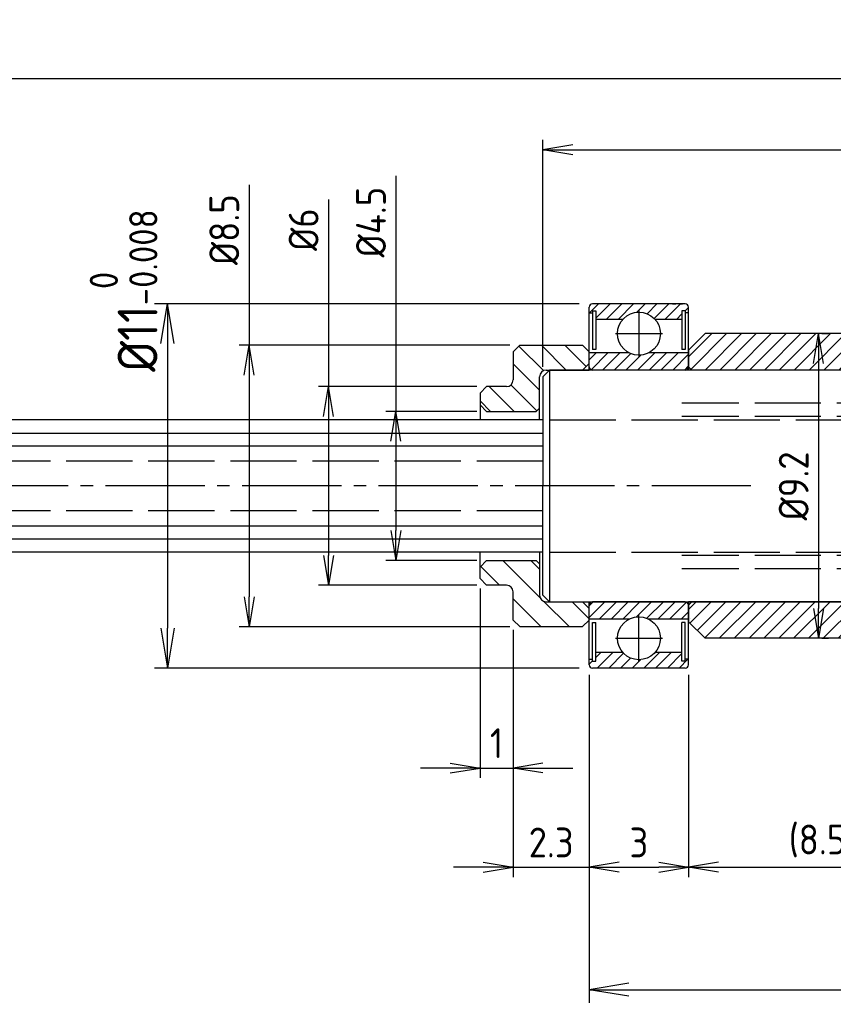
# Model space of a CAD drawing. Header units: millimetres. Extents: x -127 to -1, y 374 to 430.
# Tile 2 of 4: x -100 to -75, y 400 to 430. Entities that reach past the tile are written whole.
import ezdxf

# ---------------------------------------------------------------- set-up
doc = ezdxf.new("R2010")
doc.units = ezdxf.units.MM
for name, pattern in [('AM_ISO08W050', [18, 12, -1.5, 3, -1.5]), ('AM_ISO08W050x2', [9, 6, -0.75, 1.5, -0.75]), ('CNS_SOLID', [0]), ('GEN3A', [3.1, 2.5, -0.6]), ('GEN7A', [6.875, 5, -0.625, 0.625, -0.625])]:
    doc.linetypes.add(name, pattern=pattern)
for name, color, linetype in [('1', 7, 'Continuous'), ('1N', 9, 'Continuous'), ('2', 40, 'Continuous'), ('3A', 6, 'GEN3A'), ('5', 3, 'Continuous'), ('7A', 4, 'GEN7A'), ('8', 1, 'Continuous'), ('9', 253, 'Continuous'), ('KLIN', 1, 'Continuous'), ('RAHM5', 7, 'Continuous')]:
    doc.layers.add(name, color=color, linetype=linetype)
doc.layers.add('AM_7', color=4, linetype='AM_ISO08W050', lineweight=25)
doc.layers.add('vis', color=7, linetype='CNS_SOLID', lineweight=30)
doc.styles.get("Standard").update_dxf_attribs({"font": 'ISOCP.SHX', "bigfont": 'EXTFONT.SHX'})
doc.dimstyles.new('AM_ISO$0', dxfattribs={"dimscale": 0.3, "dimtxt": 3, "dimasz": 3, "dimexe": 1, "dimexo": 1, "dimgap": 1, "dimtad": 1, "dimdec": 3, "dimdsep": 46, "dimtxsty": 'STANDARD', "dimblk": 'OPEN', "dimcen": 0, "dimclrd": 3, "dimclre": 3, "dimclrt": 2, "dimazin": 2, "dimtp": 0.1, "dimtm": 0.1, "dimtfac": 0.71, "dimtdec": 3, "dimtmove": 1, "dimatfit": 3, "dimldrblk": 'OPEN', "dimfxl": 1, "dimlwd": -1, "dimlwe": -1, "dimarcsym": 1})
pattern_1 = [(45, (-137.71346, 359.93622), (-0.1767767, 0.1767767), [])]

# ---------------------------------------------------------------- blocks, each defined once
blk = doc.blocks.new('_Open')
at = {"color": 0, "linetype": 'ByBlock', "lineweight": -2}
for p, q in [((-1, 0.167), (0, 0)), ((-1, -0.167), (0, 0)), ((0, 0), (-1, 0))]:
    blk.add_line(p, q, dxfattribs=at)
blk = doc.blocks.new('*D522')
at = {"layer": '5', "color": 3, "transparency": 16777216}
for p, q in [((-82.296, 410.442), (-82.296, 404.324)), ((-79.296, 410.442), (-79.296, 404.324)), ((-81.396, 404.624), (-80.196, 404.624))]:
    blk.add_line(p, q, dxfattribs=at)
at = {"layer": 'DEFPOINTS', "color": 0, "transparency": 16777216}
for p in [(-82.296, 410.742), (-79.296, 410.742), (-79.296, 404.624)]:
    blk.add_point(p, dxfattribs=at)
at = {"layer": '5', "color": 3, "transparency": 16777216, "xscale": 0.9, "yscale": 0.9, "zscale": 0.9, "rotation": 180}
blk.add_blockref('_Open', (-82.296, 404.624), dxfattribs=at)
at = {"layer": '5', "color": 3, "transparency": 16777216, "xscale": 0.9, "yscale": 0.9, "zscale": 0.9}
blk.add_blockref('_Open', (-79.296, 404.624), dxfattribs=at)
at = {"layer": '5', "color": 2, "transparency": 16777216, "insert": (-80.796, 405.374), "char_height": 0.9, "attachment_point": 5}
blk.add_mtext('3', dxfattribs=at)
blk = doc.blocks.new('*D524')
at = {"layer": '5', "color": 3, "transparency": 16777216}
for p, q in [((-82.296, 410.342), (-82.296, 400.528)), ((-60.096, 410.342), (-60.096, 400.528)), ((-81.096, 400.928), (-61.296, 400.928))]:
    blk.add_line(p, q, dxfattribs=at)
at = {"layer": 'DEFPOINTS', "color": 0, "transparency": 16777216}
for p in [(-82.296, 410.742), (-60.096, 410.742), (-60.096, 400.928)]:
    blk.add_point(p, dxfattribs=at)
at = {"layer": '5', "color": 3, "transparency": 16777216, "xscale": 1.2, "yscale": 1.2, "zscale": 1.2, "rotation": 180}
blk.add_blockref('_Open', (-82.296, 400.928), dxfattribs=at)
at = {"layer": '5', "color": 3, "transparency": 16777216, "xscale": 1.2, "yscale": 1.2, "zscale": 1.2}
blk.add_blockref('_Open', (-60.096, 400.928), dxfattribs=at)
at = {"layer": '5', "color": 2, "transparency": 16777216, "insert": (-71.266, 402.276), "char_height": 1.2, "attachment_point": 5}
blk.add_mtext('22.2{}{\\H0.71x;\\C3;\\S 0^ -0.05;}', dxfattribs=at)
blk = doc.blocks.new('*D519')
at = {"layer": '5', "color": 3, "transparency": 16777216}
for p, q in [((-84.596, 411.792), (-84.596, 404.324)), ((-82.296, 410.442), (-82.296, 404.324)), ((-85.496, 404.624), (-86.396, 404.624)), ((-84.596, 404.624), (-82.296, 404.624)), ((-81.396, 404.624), (-80.496, 404.624))]:
    blk.add_line(p, q, dxfattribs=at)
at = {"layer": 'DEFPOINTS', "color": 0, "transparency": 16777216}
for p in [(-84.596, 412.092), (-82.296, 410.742), (-82.296, 404.624)]:
    blk.add_point(p, dxfattribs=at)
at = {"layer": '5', "color": 3, "transparency": 16777216, "xscale": 0.9, "yscale": 0.9, "zscale": 0.9}
blk.add_blockref('_Open', (-84.596, 404.624), dxfattribs=at)
at = {"layer": '5', "color": 3, "transparency": 16777216, "xscale": 0.9, "yscale": 0.9, "zscale": 0.9, "rotation": 180}
blk.add_blockref('_Open', (-82.296, 404.624), dxfattribs=at)
at = {"layer": '5', "color": 2, "transparency": 16777216, "insert": (-83.446, 405.374), "char_height": 0.9, "attachment_point": 5}
blk.add_mtext('2.3', dxfattribs=at)
blk = doc.blocks.new('*D520')
at = {"layer": '5', "color": 3, "transparency": 16777216}
for p, q in [((-85.596, 413.042), (-85.596, 407.323)), ((-84.596, 411.792), (-84.596, 407.323)), ((-86.496, 407.623), (-87.396, 407.623)), ((-85.596, 407.623), (-84.596, 407.623)), ((-83.696, 407.623), (-82.796, 407.623))]:
    blk.add_line(p, q, dxfattribs=at)
at = {"layer": 'DEFPOINTS', "color": 0, "transparency": 16777216}
for p in [(-85.596, 413.342), (-84.596, 412.092), (-84.596, 407.623)]:
    blk.add_point(p, dxfattribs=at)
at = {"layer": '5', "color": 3, "transparency": 16777216, "xscale": 0.9, "yscale": 0.9, "zscale": 0.9}
blk.add_blockref('_Open', (-85.596, 407.623), dxfattribs=at)
at = {"layer": '5', "color": 3, "transparency": 16777216, "xscale": 0.9, "yscale": 0.9, "zscale": 0.9, "rotation": 180}
blk.add_blockref('_Open', (-84.596, 407.623), dxfattribs=at)
at = {"layer": '5', "color": 2, "transparency": 16777216, "insert": (-85.096, 408.373), "char_height": 0.9, "attachment_point": 5}
blk.add_mtext('1', dxfattribs=at)
blk = doc.blocks.new('*D533')
at = {"layer": '5', "color": 3, "transparency": 16777216}
for p, q in [((-79.296, 410.442), (-79.296, 404.324)), ((-70.796, 410.642), (-70.796, 404.324)), ((-78.396, 404.624), (-71.696, 404.624))]:
    blk.add_line(p, q, dxfattribs=at)
at = {"layer": 'DEFPOINTS', "color": 0, "transparency": 16777216}
for p in [(-79.296, 410.742), (-70.796, 410.942), (-70.796, 404.624)]:
    blk.add_point(p, dxfattribs=at)
at = {"layer": '5', "color": 3, "transparency": 16777216, "xscale": 0.9, "yscale": 0.9, "zscale": 0.9, "rotation": 180}
blk.add_blockref('_Open', (-79.296, 404.624), dxfattribs=at)
at = {"layer": '5', "color": 3, "transparency": 16777216, "xscale": 0.9, "yscale": 0.9, "zscale": 0.9}
blk.add_blockref('_Open', (-70.796, 404.624), dxfattribs=at)
at = {"layer": '5', "color": 2, "transparency": 16777216, "insert": (-75.25, 405.419), "char_height": 0.9, "attachment_point": 5}
blk.add_mtext('(8.5)', dxfattribs=at)
blk = doc.blocks.new('*D534')
at = {"layer": '5', "color": 3, "transparency": 16777216}
for p, q in [((-83.696, 419.742), (-83.696, 426.597)), ((-58.696, 419.742), (-58.696, 426.597)), ((-82.796, 426.297), (-59.596, 426.297))]:
    blk.add_line(p, q, dxfattribs=at)
at = {"layer": 'DEFPOINTS', "color": 0, "transparency": 16777216}
for p in [(-58.696, 426.297), (-83.696, 419.442), (-58.696, 419.442)]:
    blk.add_point(p, dxfattribs=at)
at = {"layer": '5', "color": 3, "transparency": 16777216, "xscale": 0.9, "yscale": 0.9, "zscale": 0.9, "rotation": 180}
blk.add_blockref('_Open', (-83.696, 426.297), dxfattribs=at)
at = {"layer": '5', "color": 3, "transparency": 16777216, "xscale": 0.9, "yscale": 0.9, "zscale": 0.9}
blk.add_blockref('_Open', (-58.696, 426.297), dxfattribs=at)
at = {"layer": '5', "color": 2, "transparency": 16777216, "insert": (-71.092, 427.047), "char_height": 0.9, "attachment_point": 5}
blk.add_mtext('25', dxfattribs=at)
blk = doc.blocks.new('*D540')
at = {"layer": '5', "color": 3, "transparency": 16777216}
for p, q in [((-82.596, 421.642), (-95.433, 421.642)), ((-95.033, 420.442), (-95.033, 411.842)), ((-82.596, 410.642), (-95.433, 410.642))]:
    blk.add_line(p, q, dxfattribs=at)
at = {"layer": 'DEFPOINTS', "color": 0, "transparency": 16777216}
for p in [(-82.196, 421.642), (-95.033, 410.642), (-82.196, 410.642)]:
    blk.add_point(p, dxfattribs=at)
at = {"layer": '5', "color": 3, "transparency": 16777216, "xscale": 1.2, "yscale": 1.2, "zscale": 1.2}
for p, rotation in [((-95.033, 421.642), 90), ((-95.033, 410.642), 270)]:
    blk.add_blockref('_Open', p, dxfattribs=dict(at, rotation=rotation))
at = {"layer": '5', "color": 2, "transparency": 16777216, "insert": (-96.363, 421.383), "char_height": 1.2, "attachment_point": 5, "rotation": 90}
blk.add_mtext('\u3000%%c11{}{\\H0.71x;\\C3;\\S 0^ -0.008;}', dxfattribs=at)
blk = doc.blocks.new('*D541')
at = {"layer": '5', "color": 3, "transparency": 16777216}
for p, q in [((-92.571, 425.237), (-92.571, 420.392)), ((-84.696, 420.392), (-92.871, 420.392)), ((-92.571, 419.492), (-92.571, 412.792)), ((-84.696, 411.892), (-92.871, 411.892))]:
    blk.add_line(p, q, dxfattribs=at)
at = {"layer": 'DEFPOINTS', "color": 0, "transparency": 16777216}
for p in [(-84.396, 420.392), (-92.571, 411.892), (-84.396, 411.892)]:
    blk.add_point(p, dxfattribs=at)
at = {"layer": '5', "color": 3, "transparency": 16777216, "xscale": 0.9, "yscale": 0.9, "zscale": 0.9}
for p, rotation in [((-92.571, 420.392), 90), ((-92.571, 411.892), 270)]:
    blk.add_blockref('_Open', p, dxfattribs=dict(at, rotation=rotation))
at = {"layer": '5', "color": 2, "transparency": 16777216, "insert": (-93.321, 423.884), "char_height": 0.9, "attachment_point": 5, "rotation": 90}
blk.add_mtext('%%c8.5', dxfattribs=at)
blk = doc.blocks.new('*D542')
at = {"layer": '5', "color": 3, "transparency": 16777216}
for p, q in [((-88.138, 425.51), (-88.138, 418.392)), ((-85.696, 418.392), (-88.438, 418.392)), ((-88.138, 417.492), (-88.138, 414.792)), ((-85.696, 413.892), (-88.438, 413.892))]:
    blk.add_line(p, q, dxfattribs=at)
at = {"layer": 'DEFPOINTS', "color": 0, "transparency": 16777216}
for p in [(-85.396, 418.392), (-88.138, 413.892), (-85.396, 413.892)]:
    blk.add_point(p, dxfattribs=at)
at = {"layer": '5', "color": 3, "transparency": 16777216, "xscale": 0.9, "yscale": 0.9, "zscale": 0.9}
for p, rotation in [((-88.138, 418.392), 90), ((-88.138, 413.892), 270)]:
    blk.add_blockref('_Open', p, dxfattribs=dict(at, rotation=rotation))
at = {"layer": '5', "color": 2, "transparency": 16777216, "insert": (-88.888, 424.111), "char_height": 0.9, "attachment_point": 5, "rotation": 90}
blk.add_mtext('%%c4.5', dxfattribs=at)
blk = doc.blocks.new('*D543')
at = {"layer": '5', "color": 3, "transparency": 16777216}
for p, q in [((-90.174, 424.791), (-90.174, 419.142)), ((-85.696, 419.142), (-90.474, 419.142)), ((-90.174, 418.242), (-90.174, 414.042)), ((-85.696, 413.142), (-90.474, 413.142))]:
    blk.add_line(p, q, dxfattribs=at)
at = {"layer": 'DEFPOINTS', "color": 0, "transparency": 16777216}
for p in [(-85.396, 419.142), (-90.174, 413.142), (-85.396, 413.142)]:
    blk.add_point(p, dxfattribs=at)
at = {"layer": '5', "color": 3, "transparency": 16777216, "xscale": 0.9, "yscale": 0.9, "zscale": 0.9}
for p, rotation in [((-90.174, 419.142), 90), ((-90.174, 413.142), 270)]:
    blk.add_blockref('_Open', p, dxfattribs=dict(at, rotation=rotation))
at = {"layer": '5', "color": 2, "transparency": 16777216, "insert": (-90.924, 423.884), "char_height": 0.9, "attachment_point": 5, "rotation": 90}
blk.add_mtext('%%c6', dxfattribs=at)
blk = doc.blocks.new('*D544')
at = {"layer": '5', "color": 3, "transparency": 16777216}
for p, q in [((-124.696, 418.542), (-124.696, 428.837)), ((-24.696, 418.342), (-24.696, 428.837)), ((-25.896, 428.437), (-123.496, 428.437))]:
    blk.add_line(p, q, dxfattribs=at)
at = {"layer": 'DEFPOINTS', "color": 0, "transparency": 16777216}
for p in [(-124.696, 428.437), (-124.696, 418.142), (-24.696, 417.942)]:
    blk.add_point(p, dxfattribs=at)
at = {"layer": '5', "color": 3, "transparency": 16777216, "xscale": 1.2, "yscale": 1.2, "zscale": 1.2, "rotation": 180}
blk.add_blockref('_Open', (-124.696, 428.437), dxfattribs=at)
at = {"layer": '5', "color": 3, "transparency": 16777216, "xscale": 1.2, "yscale": 1.2, "zscale": 1.2}
blk.add_blockref('_Open', (-24.696, 428.437), dxfattribs=at)
at = {"layer": '5', "color": 2, "transparency": 16777216, "insert": (-70.859, 429.437), "char_height": 1.2, "attachment_point": 5}
blk.add_mtext('100', dxfattribs=at)
blk = doc.blocks.new('*D545')
at = {"color": 3, "transparency": 16777216}
for p, q in [((-75.273, 420.742), (-75.069, 420.742)), ((-75.369, 419.842), (-75.369, 412.442)), ((-75.273, 411.542), (-75.069, 411.542))]:
    blk.add_line(p, q, dxfattribs=at)
at = {"layer": 'DEFPOINTS', "color": 0, "transparency": 16777216}
for p in [(-75.573, 420.742), (-75.573, 411.542), (-75.369, 411.542)]:
    blk.add_point(p, dxfattribs=at)
at = {"color": 3, "transparency": 16777216, "xscale": 0.9, "yscale": 0.9, "zscale": 0.9}
for p, rotation in [((-75.369, 420.742), 90), ((-75.369, 411.542), 270)]:
    blk.add_blockref('_Open', p, dxfattribs=dict(at, rotation=rotation))
at = {"color": 2, "transparency": 16777216, "insert": (-76.12, 416.142), "char_height": 0.9, "attachment_point": 5, "rotation": 90}
blk.add_mtext('%%C9.2', dxfattribs=at)

msp = doc.modelspace()

# ---------------------------------------------------------------- hatches: boundary and pattern name
h = msp.add_hatch()
h.set_pattern_fill('ANSI31', color=1, scale=0.1, angle=180, style=0)
h.set_pattern_definition([(225, (-238.00315, 615.60736), (0.2245064, -0.2245064), [])])
h.paths.add_polyline_path([(-79.2959, 412.0423), (-78.7959, 411.5423), (-71.1959, 411.5423), (-71.1959, 412.0623), (-72.1959, 412.0623), (-72.7959, 412.0623), (-72.7959, 412.6423), (-79.1959, 412.6423), (-79.2959, 412.5423)])
h.paths.add_polyline_path([(-71.1959, 411.5423), (-70.7959, 411.5423), (-70.7959, 410.8423), (-70.0959, 410.8423), (-69.7959, 411.1423), (-69.7959, 411.4023), (-69.7959, 412.0623), (-71.1959, 412.0623), (-71.1959, 412.0039)])
h.paths.add_polyline_path([(-79.2959, 420.2423), (-79.2959, 419.7423), (-79.1959, 419.6423), (-72.7959, 419.6423), (-72.7959, 420.2223), (-70.9959, 420.2223), (-69.7959, 420.2223), (-69.7959, 421.1423), (-70.0959, 421.4423), (-70.7959, 421.4423), (-70.7959, 420.7423), (-78.7959, 420.7423)])
at = {"layer": '8'}
h = msp.add_hatch(dxfattribs=at)
h.set_pattern_fill('_U', color=256, scale=0.25, angle=45, style=0, pattern_type=0)
h.set_pattern_definition(pattern_1)
edge = h.paths.add_edge_path()
edge.add_arc((-80.7959, 420.7423), 0.65, 450, 498.58269)
edge.add_line((-81.2833, 421.1723), (-82.0959, 421.1723))
edge.add_line((-82.0959, 421.1723), (-82.0959, 421.4323))
edge.add_line((-82.0959, 421.4323), (-82.1959, 421.4323))
edge.add_line((-82.1959, 421.4323), (-82.1959, 421.3723))
edge.add_line((-82.1959, 421.3723), (-82.2959, 421.3723))
edge.add_line((-82.2959, 421.3723), (-82.2959, 421.5423))
edge.add_arc((-82.1959, 421.5423), 0.1, 450, 540, ccw=False)
edge.add_line((-82.1959, 421.6423), (-80.7959, 421.6423))
edge.add_line((-80.7959, 421.6423), (-80.7959, 421.3923))
h = msp.add_hatch(dxfattribs=at)
h.set_pattern_fill('_U', color=256, scale=0.25, angle=45, style=0, pattern_type=0)
h.set_pattern_definition(pattern_1)
edge = h.paths.add_edge_path()
edge.add_line((-79.2959, 421.5423), (-79.2959, 421.3723))
edge.add_line((-79.2959, 421.3723), (-79.3959, 421.3723))
edge.add_line((-79.3959, 421.3723), (-79.3959, 421.4323))
edge.add_line((-79.3959, 421.4323), (-79.4959, 421.4323))
edge.add_line((-79.4959, 421.4323), (-79.4959, 421.1723))
edge.add_line((-79.4959, 421.1723), (-80.3084, 421.1723))
edge.add_arc((-80.7959, 420.7423), 0.65, 401.41731, 450)
edge.add_line((-80.7959, 421.3923), (-80.7959, 421.6423))
edge.add_line((-80.7959, 421.6423), (-79.3959, 421.6423))
edge.add_arc((-79.3959, 421.5423), 0.1, 360, 450, ccw=False)
h = msp.add_hatch(dxfattribs=at)
h.set_pattern_fill('_U', color=256, scale=0.5, angle=135, style=0, pattern_type=0)
h.set_pattern_definition([(135, (-135.06346, 352.214), (-0.3535534, -0.3535534), [])])
edge = h.paths.add_edge_path()
edge.add_line((-85.3959, 419.1423), (-85.5959, 418.9423))
edge.add_line((-85.5959, 418.9423), (-85.5959, 418.5423))
edge.add_line((-85.5959, 418.5423), (-85.4459, 418.3923))
edge.add_line((-85.4459, 418.3923), (-83.8959, 418.3923))
edge.add_line((-83.8959, 418.3923), (-83.7959, 418.4923))
edge.add_line((-83.7959, 418.4923), (-83.7959, 419.4423))
edge.add_arc((-83.5959, 419.4423), 0.2, 90, 180, ccw=False)
edge.add_line((-83.5959, 419.6423), (-82.4959, 419.6423))
edge.add_line((-82.4959, 419.6423), (-82.2959, 419.8423))
edge.add_line((-82.2959, 419.8423), (-82.2959, 420.1923))
edge.add_line((-82.2959, 420.1923), (-82.4959, 420.3923))
edge.add_line((-82.4959, 420.3923), (-84.3959, 420.3923))
edge.add_line((-84.3959, 420.3923), (-84.5959, 420.1923))
edge.add_line((-84.5959, 420.1923), (-84.5959, 419.3423))
edge.add_arc((-84.7959, 419.3423), 0.2, -90, 0, ccw=False)
edge.add_line((-84.7959, 419.1423), (-85.3959, 419.1423))
h = msp.add_hatch(dxfattribs=at)
h.set_pattern_fill('_U', color=256, scale=0.25, angle=45, style=0, pattern_type=0)
h.set_pattern_definition(pattern_1)
edge = h.paths.add_edge_path()
edge.add_line((-82.2959, 419.7423), (-82.2959, 420.1623))
edge.add_line((-82.2959, 420.1623), (-81.0893, 420.1623))
edge.add_arc((-80.7959, 420.7423), 0.65, 243.16468, 270)
edge.add_line((-80.7959, 420.0923), (-80.7959, 419.6423))
edge.add_line((-80.7959, 419.6423), (-82.1959, 419.6423))
edge.add_arc((-82.1959, 419.7423), 0.1, 180, 270, ccw=False)
h = msp.add_hatch(dxfattribs=at)
h.set_pattern_fill('_U', color=256, scale=0.25, angle=45, style=0, pattern_type=0)
h.set_pattern_definition(pattern_1)
edge = h.paths.add_edge_path()
edge.add_arc((-80.7959, 420.7423), 0.65, 270, 296.83532)
edge.add_line((-80.5024, 420.1623), (-79.2959, 420.1623))
edge.add_line((-79.2959, 420.1623), (-79.2959, 419.7423))
edge.add_arc((-79.3959, 419.7423), 0.1, 270, 360, ccw=False)
edge.add_line((-79.3959, 419.6423), (-80.7959, 419.6423))
edge.add_line((-80.7959, 419.6423), (-80.7959, 420.0923))
h = msp.add_hatch(dxfattribs=at)
h.set_pattern_fill('_U', color=256, scale=0.6, angle=135, style=0, pattern_type=0)
h.set_pattern_definition([(135, (-142.21346, 348.1624), (-0.424264, -0.424264), [])])
edge = h.paths.add_edge_path()
edge.add_line((-85.3959, 413.8923), (-85.5959, 413.6923))
edge.add_line((-85.5959, 413.6923), (-85.5959, 413.3423))
edge.add_line((-85.5959, 413.3423), (-85.3959, 413.1423))
edge.add_line((-85.3959, 413.1423), (-84.7959, 413.1423))
edge.add_arc((-84.7959, 412.9423), 0.2, 0, 90, ccw=False)
edge.add_line((-84.5959, 412.9423), (-84.5959, 412.0923))
edge.add_line((-84.5959, 412.0923), (-84.3959, 411.8923))
edge.add_line((-84.3959, 411.8923), (-82.4959, 411.8923))
edge.add_line((-82.4959, 411.8923), (-82.2959, 412.0923))
edge.add_line((-82.2959, 412.0923), (-82.2959, 412.4423))
edge.add_line((-82.2959, 412.4423), (-82.4959, 412.6423))
edge.add_line((-82.4959, 412.6423), (-83.5959, 412.6423))
edge.add_arc((-83.5959, 412.8423), 0.2, 180, 270, ccw=False)
edge.add_line((-83.7959, 412.8423), (-83.7959, 413.7923))
edge.add_line((-83.7959, 413.7923), (-83.8959, 413.8923))
edge.add_line((-83.8959, 413.8923), (-85.3959, 413.8923))
h = msp.add_hatch(dxfattribs=at)
h.set_pattern_fill('_U', color=256, scale=0.25, angle=45, style=0, pattern_type=0)
h.set_pattern_definition(pattern_1)
edge = h.paths.add_edge_path()
edge.add_arc((-82.1959, 412.5423), 0.1, 450, 540, ccw=False)
edge.add_line((-82.1959, 412.6423), (-80.7959, 412.6423))
edge.add_line((-80.7959, 412.6423), (-80.7959, 412.1923))
edge.add_arc((-80.7959, 411.5423), 0.65, 450, 476.83532)
edge.add_line((-81.0893, 412.1223), (-82.2959, 412.1223))
edge.add_line((-82.2959, 412.1223), (-82.2959, 412.5423))
h = msp.add_hatch(dxfattribs=at)
h.set_pattern_fill('_U', color=256, scale=0.25, angle=45, style=0, pattern_type=0)
h.set_pattern_definition(pattern_1)
edge = h.paths.add_edge_path()
edge.add_line((-80.7959, 412.1923), (-80.7959, 412.6423))
edge.add_line((-80.7959, 412.6423), (-79.3959, 412.6423))
edge.add_arc((-79.3959, 412.5423), 0.1, 360, 450, ccw=False)
edge.add_line((-79.2959, 412.5423), (-79.2959, 412.1223))
edge.add_line((-79.2959, 412.1223), (-80.5024, 412.1223))
edge.add_arc((-80.7959, 411.5423), 0.65, 423.16468, 450)
h = msp.add_hatch(dxfattribs=at)
h.set_pattern_fill('_U', color=256, scale=0.25, angle=45, style=0, pattern_type=0)
h.set_pattern_definition(pattern_1)
edge = h.paths.add_edge_path()
edge.add_line((-82.2959, 410.7423), (-82.2959, 410.9123))
edge.add_line((-82.2959, 410.9123), (-82.1959, 410.9123))
edge.add_line((-82.1959, 410.9123), (-82.1959, 410.8523))
edge.add_line((-82.1959, 410.8523), (-82.0959, 410.8523))
edge.add_line((-82.0959, 410.8523), (-82.0959, 411.1123))
edge.add_line((-82.0959, 411.1123), (-81.2833, 411.1123))
edge.add_arc((-80.7959, 411.5423), 0.65, 221.41731, 270)
edge.add_line((-80.7959, 410.8923), (-80.7959, 410.6423))
edge.add_line((-80.7959, 410.6423), (-82.1959, 410.6423))
edge.add_arc((-82.1959, 410.7423), 0.1, 180, 270, ccw=False)
h = msp.add_hatch(dxfattribs=at)
h.set_pattern_fill('_U', color=256, scale=0.25, angle=45, style=0, pattern_type=0)
h.set_pattern_definition(pattern_1)
edge = h.paths.add_edge_path()
edge.add_arc((-80.7959, 411.5423), 0.65, 270, 318.58269)
edge.add_line((-80.3084, 411.1123), (-79.4959, 411.1123))
edge.add_line((-79.4959, 411.1123), (-79.4959, 410.8523))
edge.add_line((-79.4959, 410.8523), (-79.3959, 410.8523))
edge.add_line((-79.3959, 410.8523), (-79.3959, 410.9123))
edge.add_line((-79.3959, 410.9123), (-79.2959, 410.9123))
edge.add_line((-79.2959, 410.9123), (-79.2959, 410.7423))
edge.add_arc((-79.3959, 410.7423), 0.1, 270, 360, ccw=False)
edge.add_line((-79.3959, 410.6423), (-80.7959, 410.6423))
edge.add_line((-80.7959, 410.6423), (-80.7959, 410.8923))

# ---------------------------------------------------------------- linework, layer by layer
at = {"lineweight": 30}
for p, q in [((-78.7959, 420.7423), (-79.2959, 420.2423)), ((-78.7959, 420.7423), (-79.2959, 420.2423)), ((-78.7959, 411.5423), (-79.2959, 412.0423))]:
    msp.add_line(p, q, dxfattribs=at)
for p, q in [((-70.7959, 420.7423), (-78.7959, 420.7423)), ((-84.5959, 420.1923), (-84.3959, 420.3923)), ((-84.3959, 420.3923), (-82.4959, 420.3923)), ((-82.4959, 420.3923), (-82.2959, 420.1923)), ((-84.5959, 420.1923), (-84.5959, 419.3423)), ((-79.2959, 420.1923), (-79.2959, 419.6423)), ((-79.2959, 420.1923), (-79.2959, 419.6423)), ((-83.6959, 419.4423), (-83.4959, 419.6423)), ((-72.7959, 419.6423), (-79.2959, 419.6423)), ((-83.6959, 419.4423), (-83.6959, 416.1423)), ((-85.5959, 418.9423), (-85.3959, 419.1423)), ((-84.7959, 419.1423), (-85.3959, 419.1423)), ((-85.5959, 418.9423), (-85.5959, 418.1423)), ((-124.4959, 417.7364), (-83.6959, 417.7364)), ((-124.4959, 417.35), (-83.6959, 417.35)), ((-83.6959, 412.8423), (-83.6959, 416.1423)), ((-124.4959, 414.9345), (-83.6959, 414.9345)), ((-124.4959, 414.5481), (-83.6959, 414.5481)), ((-85.5959, 413.3423), (-85.5959, 414.1423)), ((-85.5959, 413.3423), (-85.3959, 413.1423)), ((-84.7959, 413.1423), (-85.3959, 413.1423)), ((-84.5959, 412.0923), (-84.5959, 412.9423)), ((-83.6959, 412.8423), (-83.4959, 412.6423)), ((-83.4959, 412.6423), (-58.8959, 412.6423)), ((-79.2959, 412.0923), (-79.2959, 412.6423)), ((-84.5959, 412.0923), (-84.3959, 411.8923)), ((-84.3959, 411.8923), (-82.4959, 411.8923)), ((-82.4959, 411.8923), (-82.2959, 412.0923)), ((-70.7959, 411.5423), (-78.7959, 411.5423))]:
    msp.add_line(p, q)
for centre, start, end in [((-84.7959, 419.3423), 270, 0), ((-84.7959, 412.9423), 0, 90)]:
    msp.add_arc(centre, 0.2, start, end)
at = {"layer": '1', "color": 7, "linetype": 'Continuous', "lineweight": 30}
for p, q in [((-82.2959, 419.6423), (-82.2959, 421.5423)), ((-79.3959, 421.6423), (-82.1959, 421.6423)), ((-82.1959, 421.4323), (-82.0959, 421.4323)), ((-79.3959, 421.4323), (-79.4959, 421.4323)), ((-79.2959, 419.6423), (-79.2959, 421.5423)), ((-82.2959, 421.3723), (-82.1959, 421.3723)), ((-81.2833, 421.1723), (-82.0959, 421.1723)), ((-79.4959, 421.1723), (-80.3084, 421.1723)), ((-79.2959, 421.3723), (-79.3959, 421.3723)), ((-79.2959, 420.2423), (-79.2959, 419.6423)), ((-81.0892, 420.1623), (-82.2959, 420.1623)), ((-79.2959, 420.1623), (-80.5024, 420.1623)), ((-79.2959, 419.7423), (-79.2959, 420.1623)), ((-79.3959, 419.6423), (-82.1959, 419.6423)), ((-82.2959, 410.7423), (-82.2959, 412.6423)), ((-79.3959, 412.6423), (-82.1959, 412.6423)), ((-79.2959, 410.7423), (-79.2959, 412.6423)), ((-79.2959, 412.6423), (-79.2959, 412.0423)), ((-81.0893, 412.1223), (-82.2959, 412.1223)), ((-79.2959, 412.1223), (-80.5024, 412.1223)), ((-81.2833, 411.1123), (-82.0959, 411.1123)), ((-79.4959, 411.1123), (-80.3084, 411.1123)), ((-82.2959, 410.9123), (-82.1959, 410.9123)), ((-82.1959, 410.8523), (-82.0959, 410.8523)), ((-79.3959, 410.8523), (-79.4959, 410.8523)), ((-79.2959, 410.9123), (-79.3959, 410.9123)), ((-79.3959, 410.6423), (-82.1959, 410.6423))]:
    msp.add_line(p, q, dxfattribs=at)
for centre in [(-80.7959, 420.7423), (-80.7959, 411.5423)]:
    msp.add_circle(centre, 0.65, dxfattribs=at)
for centre, start, end in [((-82.1959, 421.5423), 90, 180), ((-79.3959, 421.5423), 0, 90), ((-82.1959, 419.7423), 180, 270), ((-79.3959, 419.7423), 270, 0), ((-82.1959, 412.5423), 90, 180), ((-79.3959, 412.5423), 0, 90), ((-82.1959, 410.7423), 180, 270), ((-79.3959, 410.7423), 270, 0)]:
    msp.add_arc(centre, 0.1, start, end, dxfattribs=at)
at = {"layer": '1N'}
for p, q in [((-85.3959, 418.3923), (-85.5959, 418.5923)), ((-85.3959, 418.3923), (-83.8959, 418.3923)), ((-85.3959, 413.8923), (-85.5959, 413.6923)), ((-85.3959, 413.8923), (-83.8959, 413.8923))]:
    msp.add_line(p, q, dxfattribs=at)
at = {"layer": '2', "color": 5}
for p, q in [((-82.1959, 421.4323), (-82.1959, 420.2623)), ((-82.0959, 421.4323), (-82.0959, 420.2623)), ((-79.4959, 421.4323), (-79.4959, 420.2623)), ((-79.3959, 421.4323), (-79.3959, 420.2623)), ((-82.0959, 420.2623), (-82.1959, 420.2623)), ((-79.3959, 420.2623), (-79.4959, 420.2623)), ((-82.1959, 412.0223), (-82.0959, 412.0223)), ((-82.1959, 410.8523), (-82.1959, 412.0223)), ((-82.0959, 410.8523), (-82.0959, 412.0223)), ((-79.3959, 412.0223), (-79.4959, 412.0223)), ((-79.4959, 410.8523), (-79.4959, 412.0223)), ((-79.3959, 410.8523), (-79.3959, 412.0223))]:
    msp.add_line(p, q, dxfattribs=at)
at = {"layer": '3A', "ltscale": 0.8}
for p, q in [((-62.8959, 418.6423), (-79.4959, 418.6423)), ((-83.4959, 418.1423), (-58.8959, 418.1423)), ((-62.8959, 418.2423), (-79.4959, 418.2423)), ((-83.6959, 416.8923), (-124.6959, 416.8923)), ((-83.6959, 415.3923), (-124.6959, 415.3923)), ((-83.4959, 414.1423), (-58.8959, 414.1423)), ((-62.8959, 414.0423), (-79.4959, 414.0423)), ((-62.8959, 413.6423), (-79.4959, 413.6423))]:
    msp.add_line(p, q, dxfattribs=at)
at = {"layer": '5'}
for p, q in [((-83.5959, 419.6423), (-82.2959, 419.6423)), ((-83.4959, 419.6423), (-83.4959, 412.6423)), ((-82.2959, 419.8423), (-82.4959, 419.6423)), ((-79.1959, 419.6423), (-79.2959, 419.7423)), ((-83.7959, 418.1423), (-83.7959, 419.4423)), ((-83.8959, 418.3923), (-83.7959, 418.4923)), ((-83.7959, 414.1423), (-83.7959, 412.8423)), ((-83.8959, 413.8923), (-83.7959, 413.7923)), ((-83.5959, 412.6423), (-82.2959, 412.6423)), ((-82.2959, 412.4423), (-82.4959, 412.6423)), ((-79.1959, 412.6423), (-79.2959, 412.5423)), ((-79.1959, 412.6423), (-79.2959, 412.5423))]:
    msp.add_line(p, q, dxfattribs=at)
for centre, start, end in [((-83.5959, 419.4423), 90, 180), ((-83.5959, 412.8423), 180, 270)]:
    msp.add_arc(centre, 0.2, start, end, dxfattribs=at)
at = {"layer": '7A', "ltscale": 0.6}
msp.add_line((-77.41, 416.1423), (-127.4247, 416.1423), dxfattribs=at)
at = {"layer": '9'}
for p, q in [((-79.2459, 420.1423), (-79.2459, 420.1423)), ((-79.2459, 412.1423), (-79.2459, 412.1423))]:
    msp.add_line(p, q, dxfattribs=at)
at = {"layer": 'AM_7', "linetype": 'AM_ISO08W050x2', "ltscale": 0.3}
for p, q in [((-80.7959, 421.4523), (-80.7959, 420.0323)), ((-81.5059, 420.7423), (-80.0859, 420.7423)), ((-80.7959, 410.8323), (-80.7959, 412.2523)), ((-81.5059, 411.5423), (-80.0859, 411.5423))]:
    msp.add_line(p, q, dxfattribs=at)
at = {"layer": 'KLIN'}
for p, q in [((-79.7794, 421.6423), (-79.6826, 421.6423)), ((-79.5858, 421.6423), (-79.4833, 421.6423))]:
    msp.add_line(p, q, dxfattribs=at)
at = {"layer": 'RAHM5'}
for p, q in [((-83.6959, 418.1423), (-124.4959, 418.1423)), ((-83.6959, 414.1423), (-124.4959, 414.1423))]:
    msp.add_line(p, q, dxfattribs=at)
at = {"layer": 'vis'}
for p, q in [((-71.6959, 419.6423), (-83.4959, 419.6423)), ((-71.6959, 412.6423), (-79.2959, 412.6423)), ((-82.2959, 411.3173), (-82.2959, 411.9423))]:
    msp.add_line(p, q, dxfattribs=at)

# ---------------------------------------------------------------- dimensions: what is measured, and where the dimension line sits
dim = msp.add_linear_dim(base=(-75.3693, 411.5423), p1=(-75.5728, 420.7423), p2=(-75.5728, 411.5423), angle=90, text='%%C<>', dimstyle='AM_ISO$0')
dim.commit()
dim.dimension.update_dxf_attribs({"geometry": '*D545', "text_midpoint": (-76.1196, 416.1423)})
at = {"layer": '5'}
dim = msp.add_linear_dim(base=(-124.6959, 428.4371), p1=(-24.6959, 417.9423), p2=(-124.6959, 418.1423), angle=180, dimstyle='AM_ISO$0', override={"dimscale": 0.4, "dimtp": 0.03, "dimtm": 0.03, "dimtdec": 3, "dimtzin": 8}, dxfattribs=at)
dim.commit()
dim.dimension.update_dxf_attribs({"geometry": '*D544', "text_midpoint": (-70.8592, 428.4371), "dimtype": 160})
for base, p1, p2, picture, middle in [((-58.6959, 426.2966), (-83.6959, 419.4423), (-58.6959, 419.4423), '*D534', (-71.0923, 426.2966)), ((-84.5959, 407.6228), (-85.5959, 413.3423), (-84.5959, 412.0923), '*D520', (-85.0959, 407.6228)), ((-82.2959, 404.6235), (-84.5959, 412.0923), (-82.2959, 410.7423), '*D519', (-83.4459, 404.6235))]:
    dim = msp.add_linear_dim(base=base, p1=p1, p2=p2, dimstyle='AM_ISO$0', override={"dimscale": 0.3, "dimtp": 0.01, "dimtm": 0.01}, dxfattribs=at)
    dim.commit()
    dim.dimension.update_dxf_attribs({"geometry": picture, "text_midpoint": middle, "dimtype": 160})
for base, p1, p2, text, override, picture, middle in [((-95.0329, 410.6423), (-82.1959, 421.6423), (-82.1959, 410.6423), '\u3000%%c<>{}{\\H0.71x;\\C3;\\S 0^ -0.008;}', {"dimscale": 0.4, "dimtp": 0, "dimtm": 0.008, "dimtdec": 3, "dimtzin": 8}, '*D540', (-95.0329, 421.3834)), ((-88.1383, 413.8923), (-85.3959, 418.3923), (-85.3959, 413.8923), '%%c<>', {"dimscale": 0.3, "dimtp": 0.01, "dimtm": 0.01}, '*D542', (-88.1383, 424.1113)), ((-92.5712, 411.8923), (-84.3959, 420.3923), (-84.3959, 411.8923), '%%c<>', {"dimscale": 0.3, "dimtp": 0.01, "dimtm": 0.01}, '*D541', (-92.5712, 423.8837)), ((-90.1742, 413.1423), (-85.3959, 419.1423), (-85.3959, 413.1423), '%%c<>', {"dimscale": 0.3, "dimtp": 0.01, "dimtm": 0.01}, '*D543', (-90.1742, 423.8837))]:
    dim = msp.add_linear_dim(base=base, p1=p1, p2=p2, angle=90, text=text, dimstyle='AM_ISO$0', override=override, dxfattribs=at)
    dim.commit()
    dim.dimension.update_dxf_attribs({"geometry": picture, "text_midpoint": middle, "dimtype": 160})
dim = msp.add_linear_dim(base=(-79.2959, 404.6235), p1=(-82.2959, 410.7423), p2=(-79.2959, 410.7423), dimstyle='AM_ISO$0', override={"dimscale": 0.3, "dimtp": 0.01, "dimtm": 0.01}, dxfattribs=at)
dim.commit()
dim.dimension.update_dxf_attribs({"geometry": '*D522', "text_midpoint": (-80.7959, 405.3735)})
for base, p1, p2, text, override, picture, middle in [((-60.0959, 400.9276), (-82.2959, 410.7423), (-60.0959, 410.7423), '<>{}{\\H0.71x;\\C3;\\S 0^ -0.05;}', {"dimscale": 0.4, "dimtp": 0, "dimtm": 0.05, "dimtdec": 3, "dimtzin": 8}, '*D524', (-71.2664, 400.9276)), ((-70.7959, 404.6235), (-79.2959, 410.7423), (-70.7959, 410.9423), '(<>)', {"dimscale": 0.3, "dimtp": 0.01, "dimtm": 0.01}, '*D533', (-75.2501, 404.6235))]:
    dim = msp.add_linear_dim(base=base, p1=p1, p2=p2, text=text, dimstyle='AM_ISO$0', override=override, dxfattribs=at)
    dim.commit()
    dim.dimension.update_dxf_attribs({"geometry": picture, "text_midpoint": middle, "dimtype": 160})

doc.saveas('drawing.dxf')
